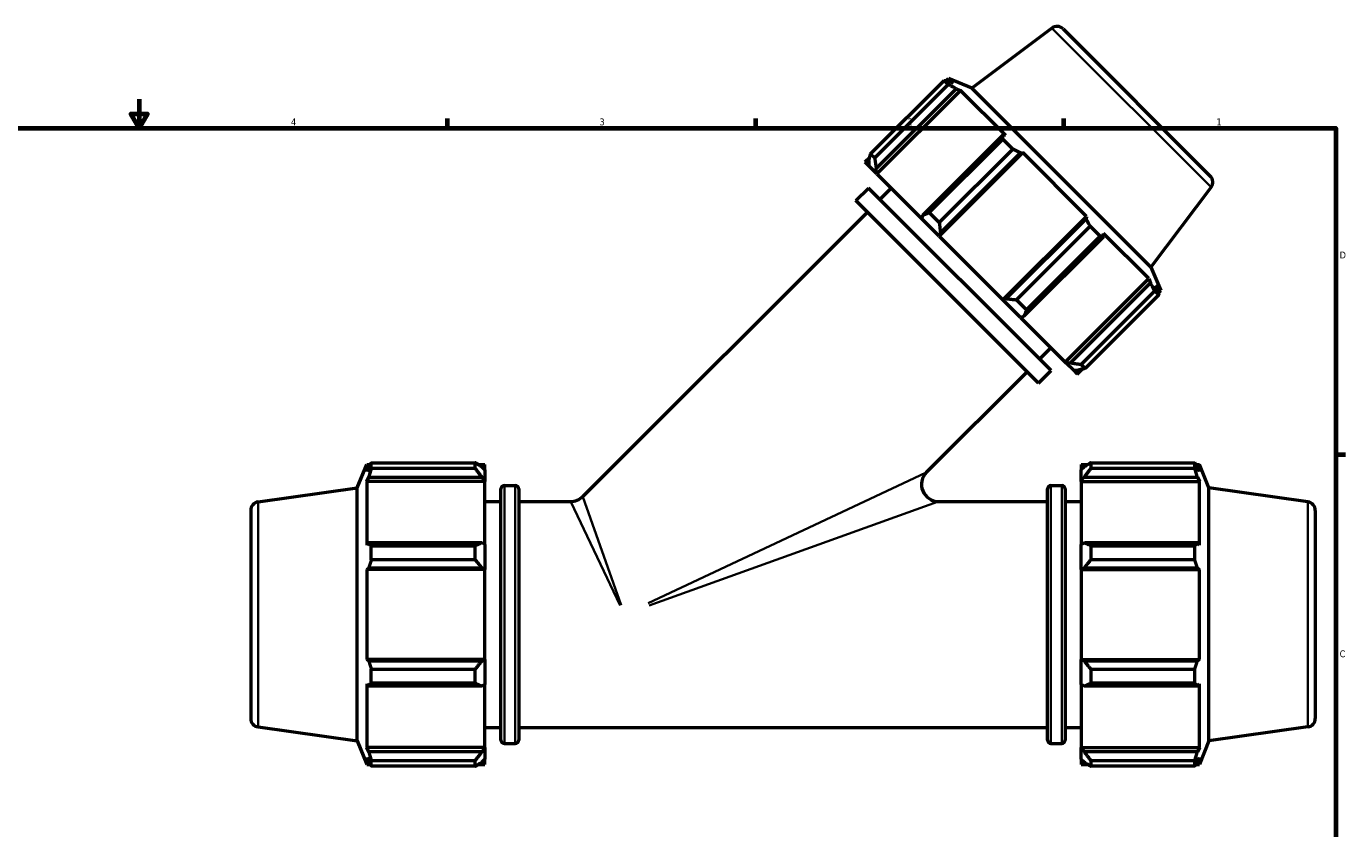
# Model space of a CAD drawing. Header units: inches. Extents: x 0.1 to 68.7, y -24.6 to 44.1.
# Tile 6 of 9: x 15.4 to 33.6, y 11.3 to 22.4. Entities that reach past the tile are written whole.
import ezdxf

# ---------------------------------------------------------------- set-up
doc = ezdxf.new("R2010")
doc.units = ezdxf.units.IN
doc.header["$MEASUREMENT"] = 0
for name, color, linetype, lineweight in [('Border (ANSI)', 7, 'Continuous', 70), ('Visible (ANSI)', 7, 'Continuous', 50), ('Visible Narrow (ANSI)', 7, 'Continuous', 35)]:
    doc.layers.add(name, color=color, linetype=linetype, lineweight=lineweight)
doc.styles.add('Note Text (ANSI)', font='tahoma.ttf')

# ---------------------------------------------------------------- blocks, each defined once
blk = doc.blocks.new('Borders Default Border')
at = {"layer": 'Border (ANSI)'}
for p, q in [((21.25, 21), (21.25, 21.134)), ((25.5, 21), (25.5, 21.134)), ((29.75, 21), (29.75, 21.134)), ((33.5, 16.5), (33.634, 16.5))]:
    blk.add_line(p, q, dxfattribs=at)
at = {"layer": 'Border (ANSI)', "flags": 128}
for points in [[(17, 21.4), (17, 21), (16.885, 21.2), (17.115, 21.2), (17, 21)], [(0.5, 1), (0.5, 21), (33.5, 21), (33.5, 1), (0.5, 1)]]:
    blk.add_lwpolyline(points, dxfattribs=at)
at = {"layer": 'Border (ANSI)', "color": 5, "true_color": 0x0000ff, "char_height": 0.0945, "attachment_point": 7, "style": 'Note Text (ANSI)'}
for s, insert in [('4', (19.092, 21.04)), ('3', (23.346, 21.038)), ('2', (27.596, 21.04)), ('1', (31.854, 21.04)), ('D', (33.553, 19.203)), ('C', (33.552, 13.701))]:
    blk.add_mtext(s, dxfattribs=dict(at, insert=insert))

msp = doc.modelspace()

# ---------------------------------------------------------------- linework, layer by layer
at = {"layer": 'Visible (ANSI)'}
for p, q in [((29.5837, 22.381), (28.4819, 21.5507)), ((29.7385, 22.3701), (31.7681, 20.3405)), ((27.0837, 20.6464), (28.0976, 21.6603)), ((28.1545, 21.6035), (28.0976, 21.6603)), ((28.1259, 21.6542), (28.1593, 21.6876)), ((28.4819, 21.5507), (28.1593, 21.6876)), ((28.227, 21.6199), (28.1593, 21.6876)), ((28.1545, 21.6035), (27.1406, 20.5895)), ((27.1614, 20.4429), (28.2637, 21.5451)), ((27.1718, 20.3695), (28.3246, 21.5223)), ((28.227, 21.6199), (28.1629, 21.6459)), ((28.2637, 21.5451), (28.3246, 21.5223)), ((28.9468, 20.9001), (28.3246, 21.5223)), ((30.9487, 19.0839), (28.4819, 21.5507)), ((28.906, 20.9028), (27.8037, 19.8005)), ((27.894, 19.8361), (28.9079, 20.8501)), ((28.9468, 20.9001), (28.906, 20.9028)), ((29.0452, 20.7127), (28.9079, 20.8501)), ((27.0065, 20.5348), (27.0735, 20.6018)), ((27.0837, 20.6464), (27.1406, 20.5895)), ((28.0297, 19.5116), (29.1825, 20.6645)), ((29.0452, 20.7127), (28.0313, 19.6988)), ((28.0469, 19.5573), (29.1492, 20.6596)), ((29.1492, 20.6596), (29.1825, 20.6645)), ((30.0624, 19.7845), (29.1825, 20.6645)), ((27.0065, 20.5348), (27.0592, 20.4821)), ((27.0606, 20.5436), (27.0592, 20.4821)), ((27.1578, 20.3835), (27.0592, 20.4821)), ((27.1578, 20.3835), (27.1614, 20.4429)), ((27.1718, 20.3695), (27.1578, 20.3835)), ((27.1718, 20.3695), (27.7868, 19.7545)), ((26.8823, 20.0016), (27.0553, 20.1746)), ((29.5726, 17.6573), (27.0553, 20.1746)), ((27.2126, 20.0173), (27.3683, 20.173)), ((31.779, 20.1857), (30.9487, 19.0839)), ((23.115, 15.9197), (27.0396, 19.8443)), ((29.3996, 17.4843), (26.8823, 20.0016)), ((27.894, 19.8361), (28.0313, 19.6988)), ((27.8037, 19.8005), (27.7868, 19.7545)), ((28.0249, 19.5164), (27.7868, 19.7545)), ((28.9096, 18.6317), (30.0624, 19.7845)), ((30.0576, 19.7512), (28.9553, 18.6489)), ((29.0968, 18.6333), (30.1107, 19.6472)), ((30.0624, 19.7845), (30.0576, 19.7512)), ((30.248, 19.5099), (30.1107, 19.6472)), ((28.0249, 19.5164), (28.0469, 19.5573)), ((28.0297, 19.5116), (28.0249, 19.5164)), ((28.0297, 19.5116), (28.9096, 18.6317)), ((29.1985, 18.4057), (30.3008, 19.508)), ((30.248, 19.5099), (29.2341, 18.496)), ((30.3008, 19.508), (30.2981, 19.5488)), ((30.9203, 18.9266), (30.2981, 19.5488)), ((29.7675, 17.7738), (30.9203, 18.9266)), ((30.9203, 18.9266), (30.9431, 18.8657)), ((30.9487, 19.0839), (31.0856, 18.7613)), ((30.9431, 18.8657), (29.8408, 17.7634)), ((29.9875, 17.7426), (31.0014, 18.7565)), ((31.0583, 18.6996), (31.0014, 18.7565)), ((31.0439, 18.7649), (31.0179, 18.829)), ((31.0856, 18.7613), (31.0179, 18.829)), ((31.0522, 18.7279), (31.0856, 18.7613)), ((28.9144, 18.6269), (28.9096, 18.6317)), ((28.9553, 18.6489), (28.9144, 18.6269)), ((29.1525, 18.3888), (28.9144, 18.6269)), ((29.0968, 18.6333), (29.2341, 18.496)), ((31.0583, 18.6996), (30.0444, 17.6857)), ((29.1525, 18.3888), (29.1985, 18.4057)), ((29.1525, 18.3888), (29.7675, 17.7738)), ((29.4153, 17.8146), (29.571, 17.9703)), ((29.3996, 17.4843), (29.5726, 17.6573)), ((29.7815, 17.7598), (29.7675, 17.7738)), ((29.8408, 17.7634), (29.7815, 17.7598)), ((29.8801, 17.6612), (29.7815, 17.7598)), ((29.8801, 17.6612), (29.9416, 17.6627)), ((29.8801, 17.6612), (29.9328, 17.6085)), ((29.9328, 17.6085), (29.9998, 17.6755)), ((29.9875, 17.7426), (30.0444, 17.6857)), ((27.8549, 16.2543), (29.2423, 17.6416)), ((20.1991, 16.3864), (21.633, 16.3864)), ((20.1991, 16.306), (20.1991, 16.3864)), ((21.633, 16.306), (21.633, 16.3864)), ((30.1208, 16.3864), (30.1208, 16.306)), ((30.1208, 16.3864), (31.5546, 16.3864)), ((31.5546, 16.306), (31.5546, 16.3864)), ((20.0049, 16.0372), (20.1361, 16.3621)), ((20.1361, 16.3621), (20.1361, 16.2663)), ((20.1361, 16.3621), (20.1834, 16.3621)), ((20.1631, 16.33), (20.1361, 16.2663)), ((21.633, 16.306), (20.1991, 16.306)), ((21.6717, 16.3621), (21.7665, 16.3621)), ((21.7665, 16.2876), (21.722, 16.33)), ((21.7665, 16.2876), (21.7665, 16.3621)), ((21.7665, 16.2876), (21.7665, 16.148)), ((29.9873, 16.3621), (29.9873, 16.2876)), ((29.9873, 16.3621), (30.082, 16.3621)), ((30.0318, 16.33), (29.9873, 16.2876)), ((29.9873, 16.148), (29.9873, 16.2876)), ((31.5546, 16.306), (30.1208, 16.306)), ((31.5703, 16.3621), (31.6176, 16.3621)), ((31.6176, 16.2663), (31.5906, 16.33)), ((31.6176, 16.2663), (31.6176, 16.3621)), ((31.7489, 16.0372), (31.6176, 16.3621)), ((18.6387, 15.8452), (20.0049, 16.0372)), ((20.0049, 12.5486), (20.0049, 16.0372)), ((20.1361, 16.1283), (20.1631, 16.1875)), ((20.1361, 16.1283), (20.1361, 15.2483)), ((21.7665, 16.1283), (20.1361, 16.1283)), ((20.1631, 16.1875), (21.722, 16.1875)), ((21.722, 16.1875), (21.7665, 16.148)), ((21.7665, 16.148), (21.7665, 16.1283)), ((21.7665, 15.2586), (21.7665, 16.1283)), ((21.9867, 12.5602), (21.9867, 16.0255)), ((22.034, 16.0729), (22.184, 16.0729)), ((22.2313, 16.0255), (22.2313, 12.5602)), ((29.5224, 12.5602), (29.5224, 16.0255)), ((29.5697, 16.0729), (29.7197, 16.0729)), ((29.7671, 16.0255), (29.7671, 12.5602)), ((29.9873, 16.148), (30.0318, 16.1875)), ((29.9873, 16.1283), (29.9873, 16.148)), ((29.9873, 16.1283), (29.9873, 15.2586)), ((29.9873, 16.1283), (31.6176, 16.1283)), ((30.0318, 16.1875), (31.5906, 16.1875)), ((31.5906, 16.1875), (31.6176, 16.1283)), ((31.6176, 15.2483), (31.6176, 16.1283)), ((31.7489, 12.5486), (31.7489, 16.0372)), ((33.115, 15.8452), (31.7489, 16.0372)), ((21.7665, 15.8504), (21.9867, 15.8504)), ((22.2313, 15.8504), (22.9477, 15.8504)), ((28.0222, 15.8504), (29.5224, 15.8504)), ((29.7671, 15.8504), (29.9873, 15.8504)), ((18.5369, 15.728), (18.5369, 12.8577)), ((33.2169, 15.728), (33.2169, 12.8577)), ((20.1631, 15.2792), (20.1361, 15.2483)), ((21.722, 15.2792), (20.1631, 15.2792)), ((20.1991, 15.0463), (20.1991, 15.2405)), ((20.1991, 15.2405), (21.633, 15.2405)), ((21.633, 15.0463), (21.633, 15.2405)), ((21.7665, 15.2586), (21.722, 15.2792)), ((21.7665, 15.2586), (21.7665, 14.9218)), ((30.0318, 15.2792), (29.9873, 15.2586)), ((29.9873, 14.9218), (29.9873, 15.2586)), ((31.5906, 15.2792), (30.0318, 15.2792)), ((30.1208, 15.2405), (30.1208, 15.0463)), ((30.1208, 15.2405), (31.5546, 15.2405)), ((31.5546, 15.0463), (31.5546, 15.2405)), ((31.6176, 15.2483), (31.5906, 15.2792)), ((20.1361, 14.9151), (20.1631, 14.9352)), ((20.1631, 14.9352), (21.722, 14.9352)), ((21.633, 15.0463), (20.1991, 15.0463)), ((21.722, 14.9352), (21.7665, 14.9218)), ((21.7665, 14.9218), (21.7665, 14.9151)), ((29.9873, 14.9218), (30.0318, 14.9352)), ((29.9873, 14.9151), (29.9873, 14.9218)), ((30.0318, 14.9352), (31.5906, 14.9352)), ((31.5546, 15.0463), (30.1208, 15.0463)), ((31.5906, 14.9352), (31.6176, 14.9151)), ((21.7665, 14.9151), (20.1361, 14.9151)), ((20.1361, 14.9151), (20.1361, 13.6706)), ((21.7665, 13.6706), (21.7665, 14.9151)), ((29.9873, 14.9151), (29.9873, 13.6706)), ((29.9873, 14.9151), (31.6176, 14.9151)), ((31.6176, 13.6706), (31.6176, 14.9151)), ((20.1631, 13.6506), (20.1361, 13.6706)), ((21.7665, 13.6706), (20.1361, 13.6706)), ((21.722, 13.6506), (20.1631, 13.6506)), ((21.7665, 13.6639), (21.722, 13.6506)), ((21.7665, 13.6706), (21.7665, 13.6639)), ((21.7665, 13.6639), (21.7665, 13.3271)), ((29.9873, 13.6639), (29.9873, 13.6706)), ((29.9873, 13.6706), (31.6176, 13.6706)), ((30.0318, 13.6506), (29.9873, 13.6639)), ((29.9873, 13.3271), (29.9873, 13.6639)), ((31.5906, 13.6506), (30.0318, 13.6506)), ((31.6176, 13.6706), (31.5906, 13.6506)), ((20.1991, 13.3452), (20.1991, 13.5395)), ((20.1991, 13.5395), (21.633, 13.5395)), ((21.633, 13.3452), (21.633, 13.5395)), ((30.1208, 13.5395), (30.1208, 13.3452)), ((30.1208, 13.5395), (31.5546, 13.5395)), ((31.5546, 13.3452), (31.5546, 13.5395)), ((20.1361, 13.3374), (20.1631, 13.3066)), ((20.1361, 13.3374), (20.1361, 12.4574)), ((20.1631, 13.3066), (21.722, 13.3066)), ((21.633, 13.3452), (20.1991, 13.3452)), ((21.722, 13.3066), (21.7665, 13.3271)), ((21.7665, 12.4574), (21.7665, 13.3271)), ((29.9873, 13.3271), (30.0318, 13.3066)), ((29.9873, 13.3271), (29.9873, 12.4574)), ((30.0318, 13.3066), (31.5906, 13.3066)), ((31.5546, 13.3452), (30.1208, 13.3452)), ((31.5906, 13.3066), (31.6176, 13.3374)), ((31.6176, 12.4574), (31.6176, 13.3374)), ((18.6387, 12.7406), (20.0049, 12.5486)), ((21.7665, 12.7354), (21.9867, 12.7354)), ((22.2313, 12.7354), (29.5224, 12.7354)), ((29.7671, 12.7354), (29.9873, 12.7354)), ((33.115, 12.7406), (31.7489, 12.5486)), ((20.0049, 12.5486), (20.1361, 12.2236)), ((20.1631, 12.3982), (20.1361, 12.4574)), ((21.7665, 12.4574), (20.1361, 12.4574)), ((21.722, 12.3982), (20.1631, 12.3982)), ((21.7665, 12.4377), (21.722, 12.3982)), ((21.7665, 12.4574), (21.7665, 12.4377)), ((21.7665, 12.4377), (21.7665, 12.2982)), ((22.034, 12.5129), (22.184, 12.5129)), ((29.5697, 12.5129), (29.7197, 12.5129)), ((29.9873, 12.4377), (29.9873, 12.4574)), ((29.9873, 12.4574), (31.6176, 12.4574)), ((29.9873, 12.2982), (29.9873, 12.4377)), ((30.0318, 12.3982), (29.9873, 12.4377)), ((31.5906, 12.3982), (30.0318, 12.3982)), ((31.6176, 12.4574), (31.5906, 12.3982)), ((31.7489, 12.5486), (31.6176, 12.2236)), ((20.1361, 12.3194), (20.1631, 12.2557)), ((20.1361, 12.3194), (20.1361, 12.2236)), ((20.1361, 12.2236), (20.1834, 12.2236)), ((20.1991, 12.1993), (20.1991, 12.2798)), ((20.1991, 12.2798), (21.633, 12.2798)), ((21.633, 12.1993), (20.1991, 12.1993)), ((21.633, 12.1993), (21.633, 12.2798)), ((21.6717, 12.2236), (21.7665, 12.2236)), ((21.722, 12.2557), (21.7665, 12.2982)), ((21.7665, 12.2236), (21.7665, 12.2982)), ((29.9873, 12.2982), (30.0318, 12.2557)), ((29.9873, 12.2982), (29.9873, 12.2236)), ((29.9873, 12.2236), (30.082, 12.2236)), ((30.1208, 12.2798), (30.1208, 12.1993)), ((30.1208, 12.2798), (31.5546, 12.2798)), ((31.5546, 12.1993), (30.1208, 12.1993)), ((31.5546, 12.1993), (31.5546, 12.2798)), ((31.5703, 12.2236), (31.6176, 12.2236)), ((31.5906, 12.2557), (31.6176, 12.3194)), ((31.6176, 12.2236), (31.6176, 12.3194))]:
    msp.add_line(p, q, dxfattribs=at)
for centre, radius, start, end in [((29.6549, 22.2865), 0.1183, 45, 127), ((31.6845, 20.2569), 0.1183, 323, 45), ((28.0222, 16.087), 0.2366, 135, 270), ((22.034, 16.0255), 0.0473, 90, 180), ((22.184, 16.0255), 0.0473, 0, 90), ((29.5697, 16.0255), 0.0473, 90, 180), ((29.7197, 16.0255), 0.0473, 0, 90), ((18.6552, 15.728), 0.1183, 98, 180), ((22.9477, 16.087), 0.2366, 270, 315), ((33.0985, 15.728), 0.1183, 0, 82), ((18.6552, 12.8577), 0.1183, 180, 262), ((33.0985, 12.8577), 0.1183, 278, 0), ((22.034, 12.5602), 0.0473, 180, 270), ((22.184, 12.5602), 0.0473, 270, 0), ((29.5697, 12.5602), 0.0473, 180, 270), ((29.7197, 12.5602), 0.0473, 270, 0)]:
    msp.add_arc(centre, radius, start, end, dxfattribs=at)
for points, weights in [([(28.0976, 21.6603), (28.1312, 21.6532), (28.1629, 21.6459)], [2.40042970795, 2.43042107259, 2.45877834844]), ([(28.2637, 21.5451), (28.2104, 21.5739), (28.1545, 21.6035)], [2.45877834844, 2.43042107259, 2.40042970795]), ([(28.9079, 20.8501), (28.9072, 20.8772), (28.906, 20.9028)], [2.40042970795, 2.43042107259, 2.45877834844]), ([(27.0606, 20.5436), (27.0713, 20.5934), (27.0837, 20.6464)], [1.00199991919, 1.00212628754, 1.00143450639]), ([(27.1406, 20.5895), (27.1506, 20.5141), (27.1614, 20.4429)], [1.00153576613, 1.00220665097, 1.00205930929]), ([(29.1492, 20.6596), (29.0985, 20.6858), (29.0452, 20.7127)], [2.45877834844, 2.43042107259, 2.40042970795]), ([(27.8037, 19.8005), (27.8473, 19.8174), (27.894, 19.8361)], [1.00574632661, 1.0056263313, 1.0046855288]), ([(28.0313, 19.6988), (28.0387, 19.626), (28.0469, 19.5573)], [1.00560820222, 1.00642815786, 1.00642653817]), ([(30.1107, 19.6472), (30.0838, 19.7005), (30.0576, 19.7512)], [2.38165074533, 2.41140748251, 2.43954291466]), ([(30.3008, 19.508), (30.2752, 19.5092), (30.248, 19.5099)], [2.43954291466, 2.41140748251, 2.38165074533]), ([(31.0014, 18.7565), (30.9719, 18.8124), (30.9431, 18.8657)], [2.38165074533, 2.41140748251, 2.43954291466]), ([(31.0439, 18.7649), (31.0512, 18.7332), (31.0583, 18.6996)], [2.44916063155, 2.42091427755, 2.39104022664]), ([(28.9553, 18.6489), (29.024, 18.6407), (29.0968, 18.6333)], [1.00555223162, 1.0053975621, 1.0044223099]), ([(29.2341, 18.496), (29.2154, 18.4493), (29.1985, 18.4057)], [1.00560820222, 1.00642815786, 1.00642653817]), ([(29.8408, 17.7634), (29.9121, 17.7526), (29.9875, 17.7426)], [1.00189065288, 1.00197844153, 1.00124822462]), ([(30.0444, 17.6857), (29.9913, 17.6733), (29.9416, 17.6627)], [1.00153576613, 1.00220665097, 1.00205930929]), ([(20.1631, 16.33), (20.1804, 16.3576), (20.1991, 16.3864)], [1.0048266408, 1.00281981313, 1]), ([(21.722, 16.33), (21.6792, 16.3576), (21.633, 16.3864)], [1.00502265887, 1.00955999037, 1.01328995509]), ([(30.1208, 16.3864), (30.0745, 16.3576), (30.0318, 16.33)], [1.01328995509, 1.00955999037, 1.00502265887]), ([(31.5546, 16.3864), (31.5733, 16.3576), (31.5906, 16.33)], [1, 1.00281981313, 1.0048266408]), ([(20.1991, 16.306), (20.1804, 16.2455), (20.1631, 16.1875)], [1, 1.00281981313, 1.0048266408]), ([(21.633, 16.306), (21.6792, 16.2455), (21.722, 16.1875)], [1.01328995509, 1.00955999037, 1.00502265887]), ([(30.0318, 16.1875), (30.0745, 16.2455), (30.1208, 16.306)], [1.00502265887, 1.00955999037, 1.01328995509]), ([(31.5906, 16.1875), (31.5733, 16.2455), (31.5546, 16.306)], [1.0048266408, 1.00281981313, 1]), ([(20.1631, 15.2792), (20.1804, 15.2602), (20.1991, 15.2405)], [1.0048266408, 1.00281981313, 1]), ([(21.722, 15.2792), (21.6792, 15.2602), (21.633, 15.2405)], [1.00502265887, 1.00955999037, 1.01328995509]), ([(30.1208, 15.2405), (30.0745, 15.2602), (30.0318, 15.2792)], [1.01328995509, 1.00955999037, 1.00502265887]), ([(31.5546, 15.2405), (31.5733, 15.2602), (31.5906, 15.2792)], [1, 1.00281981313, 1.0048266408]), ([(20.1991, 15.0463), (20.1804, 14.9896), (20.1631, 14.9352)], [1, 1.00281981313, 1.0048266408]), ([(21.633, 15.0463), (21.6792, 14.9896), (21.722, 14.9352)], [1.01328995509, 1.00955999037, 1.00502265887]), ([(30.0318, 14.9352), (30.0745, 14.9896), (30.1208, 15.0463)], [1.00502265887, 1.00955999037, 1.01328995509]), ([(31.5906, 14.9352), (31.5733, 14.9896), (31.5546, 15.0463)], [1.0048266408, 1.00281981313, 1]), ([(20.1631, 13.6506), (20.1804, 13.5961), (20.1991, 13.5395)], [1.0048266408, 1.00281981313, 1]), ([(21.722, 13.6506), (21.6792, 13.5961), (21.633, 13.5395)], [1.00502265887, 1.00955999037, 1.01328995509]), ([(30.1208, 13.5395), (30.0745, 13.5961), (30.0318, 13.6506)], [1.01328995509, 1.00955999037, 1.00502265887]), ([(31.5546, 13.5395), (31.5733, 13.5961), (31.5906, 13.6506)], [1, 1.00281981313, 1.0048266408]), ([(20.1991, 13.3452), (20.1804, 13.3255), (20.1631, 13.3066)], [1, 1.00281981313, 1.0048266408]), ([(21.633, 13.3452), (21.6792, 13.3255), (21.722, 13.3066)], [1.01328995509, 1.00955999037, 1.00502265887]), ([(30.0318, 13.3066), (30.0745, 13.3255), (30.1208, 13.3452)], [1.00502265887, 1.00955999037, 1.01328995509]), ([(31.5906, 13.3066), (31.5733, 13.3255), (31.5546, 13.3452)], [1.0048266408, 1.00281981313, 1]), ([(20.1631, 12.3982), (20.1804, 12.3402), (20.1991, 12.2798)], [1.0048266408, 1.00281981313, 1]), ([(21.722, 12.3982), (21.6792, 12.3402), (21.633, 12.2798)], [1.00502265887, 1.00955999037, 1.01328995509]), ([(30.1208, 12.2798), (30.0745, 12.3402), (30.0318, 12.3982)], [1.01328995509, 1.00955999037, 1.00502265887]), ([(31.5546, 12.2798), (31.5733, 12.3402), (31.5906, 12.3982)], [1, 1.00281981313, 1.0048266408]), ([(20.1991, 12.1993), (20.1804, 12.2281), (20.1631, 12.2557)], [1, 1.00281981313, 1.0048266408]), ([(21.633, 12.1993), (21.6792, 12.2281), (21.722, 12.2557)], [1.01328995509, 1.00955999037, 1.00502265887]), ([(30.0318, 12.2557), (30.0745, 12.2281), (30.1208, 12.1993)], [1.00502265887, 1.00955999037, 1.01328995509]), ([(31.5906, 12.2557), (31.5733, 12.2281), (31.5546, 12.1993)], [1.0048266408, 1.00281981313, 1])]:
    msp.add_rational_spline(points, weights, degree=2, dxfattribs=at)
at = {"layer": 'Visible Narrow (ANSI)'}
for p, q in [((31.7654, 20.1992), (29.5972, 22.3675)), ((24.0176, 14.4467), (27.8421, 16.2482)), ((22.034, 16.0509), (22.034, 12.5348)), ((22.184, 12.5348), (22.184, 16.0509)), ((29.5697, 16.0509), (29.5697, 12.5348)), ((29.7197, 12.5348), (29.7197, 16.0509)), ((23.6325, 14.4151), (22.95, 15.8456)), ((23.1168, 15.9146), (23.6457, 14.4205)), ((28.0089, 15.8456), (24.0307, 14.4151)), ((18.6387, 12.7597), (18.6387, 15.8261)), ((33.115, 12.7597), (33.115, 15.8261))]:
    msp.add_line(p, q, dxfattribs=at)

# ---------------------------------------------------------------- block references
msp.add_blockref('Borders Default Border', (0, 0))

doc.saveas('drawing.dxf')
